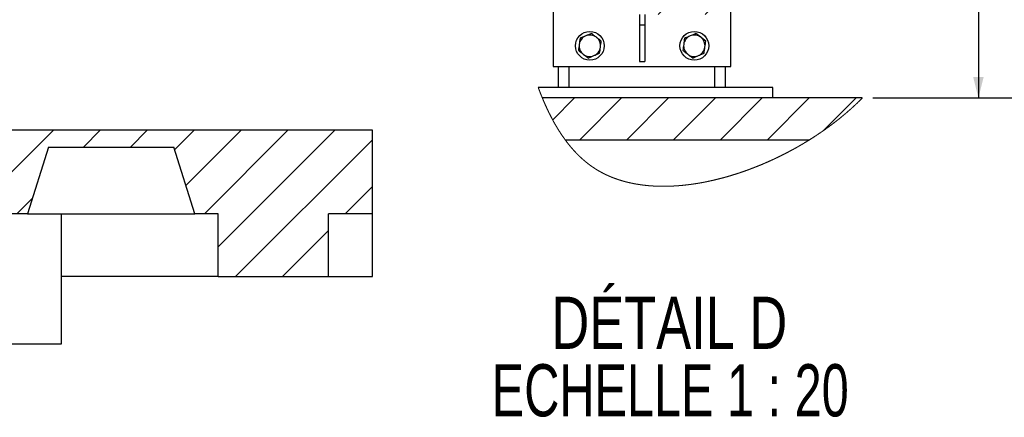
# Model space of a CAD drawing. Header units: millimetres. Extents: x 0 to 841, y 0 to 594.
# Tile 50 of 111: x 465 to 560, y 491 to 529. Entities that reach past the tile are written whole.
import ezdxf

# ---------------------------------------------------------------- set-up
doc = ezdxf.new("R2010")
doc.units = ezdxf.units.MM
for name, color, linetype in [('COTES', 1, 'Continuous'), ('NOTES', 6, 'Continuous'), ('TRAIT-FINS', 9, 'Continuous')]:
    doc.layers.add(name, color=color, linetype=linetype)
doc.layers.add('TRAIT-FORT', color=4, linetype='Continuous', lineweight=25)
doc.styles.add('SLDTEXTSTYLE0', font='TXT', dxfattribs={"width": 0.75})
doc.styles.add('SLDTEXTSTYLE8', font='TXT', dxfattribs={"width": 0.696429})
doc.dimstyles.new('SLDDIMSTYLE7', dxfattribs={"dimtxt": 3, "dimasz": 2, "dimexe": 0, "dimexo": 0.0625, "dimgap": 0.75, "dimtad": 1, "dimdec": 0, "dimlfac": 20, "dimrnd": 1e-09, "dimzin": 12, "dimdsep": 46, "dimtxsty": 'SLDTEXTSTYLE0', "dimsah": 1, "dimcen": 0.09, "dimadec": 0, "dimazin": 3, "dimtfac": 1, "dimtdec": 0, "dimtofl": 0, "dimtmove": 0, "dimatfit": 3, "dimfxl": 1, "dimfrac": 2, "dimtolj": 1, "dimtzin": 12, "dimarcsym": 0})

# ---------------------------------------------------------------- blocks, each defined once
blk = doc.blocks.new('SW_HATCH_0')
at = {"layer": 'TRAIT-FINS', "color": 0}
for p, q in [((-4.49, 0), (-4.74, -0.25)), ((0, 0), (-2.5, -2.5)), ((-4.934, -0.444), (-5.065, -0.575)), ((4.131, -0.359), (2.843, -1.648)), ((-6.09, -1.6), (-6.221, -1.731)), ((2.843, -1.648), (1.99, -2.5)), ((-26.361, -8.4), (-26.861, -8.9)), ((-21.87, -8.4), (-22.37, -8.9)), ((-17.38, -8.4), (-17.88, -8.9)), ((-12.89, -8.4), (-13.39, -8.9)), ((-8.765, -8.765), (-8.9, -8.9)), ((-10.015, -10.015), (-10.165, -10.165)), ((-23.971, -10.5), (-24.078, -10.607)), ((-19.959, -10.979), (-20.066, -11.086)), ((-14.865, -10.375), (-15.015, -10.525)), ((-21.988, -13.008), (-22.095, -13.115)), ((-17.976, -13.486), (-18.083, -13.593)), ((-14.865, -14.865), (-15.015, -15.015)), ((-10.015, -14.505), (-10.165, -14.655)), ((-20.005, -15.515), (-20.112, -15.622)), ((-15.994, -15.994), (-16.101, -16.101)), ((-18.023, -18.023), (-18.13, -18.13)), ((-14.865, -19.355), (-15.015, -19.505)), ((-10.015, -18.995), (-10.165, -19.145)), ((-16.04, -20.53), (-16.147, -20.637)), ((-11.765, -20.745), (-13.265, -22.245)), ((-13.265, -22.245), (-13.843, -22.823)), ((-11.78, -25.25), (-12.53, -26)), ((-11.187, -24.658), (-11.78, -25.25)), ((-21.51, -26), (-25.889, -30.379)), ((-17.02, -26), (-18.045, -27.025)), ((-12.53, -26), (-13.567, -27.038)), ((-8.039, -26), (-9.064, -27.025)), ((-18.92, -27.9), (-20.623, -29.603)), ((-14.43, -27.9), (-15.832, -29.303)), ((-20.664, -29.644), (-21.258, -30.239)), ((-16.6, -30.07), (-20.625, -34.095)), ((-15.868, -29.339), (-16.564, -30.034)), ((-11.828, -29.788), (-12.403, -30.363)), ((-11.328, -29.288), (-11.828, -29.788)), ((-21.3, -30.28), (-25.337, -34.318)), ((-12.515, -30.476), (-15.838, -33.799)), ((-15.874, -33.835), (-16.568, -34.528)), ((-21.307, -34.778), (-24.53, -38)), ((-20.666, -34.136), (-21.266, -34.737)), ((-16.604, -34.564), (-20.039, -38)), ((-9.544, -40.975), (-10.569, -42)), ((-5.054, -40.975), (-6.079, -42)), ((-18.569, -50), (-20.67, -52.1)), ((-14.079, -50), (-18.079, -54)), ((-9.589, -50), (-13.589, -54)), ((-5.099, -50), (-9.099, -54)), ((-0.609, -50), (-4.609, -54)), ((3.882, -50), (-0.118, -54)), ((8.372, -50), (5.263, -53.108))]:
    blk.add_line(p, q, dxfattribs=at)
blk = doc.blocks.new('_D_41')
at = {"layer": 'COTES', "color": 1, "transparency": 16777216}
for p, q in [((540.979, 571.168), (565.868, 571.168)), ((564.868, 571.168), (564.868, 521.168)), ((547.101, 521.168), (565.868, 521.168))]:
    blk.add_line(p, q, dxfattribs=at)
for points in [[(564.868, 571.168), (564.368, 569.168), (565.368, 569.168)], [(564.868, 521.168), (565.368, 523.168), (564.368, 523.168)]]:
    blk.add_solid(points, dxfattribs=at)
at = {"layer": 'COTES', "color": 1, "transparency": 16777216, "insert": (561.001, 541.735), "char_height": 3, "attachment_point": 1, "rotation": 90, "style": 'SLDTEXTSTYLE0'}
blk.add_mtext('1000', dxfattribs=at)
blk = doc.blocks.new('_D_42')
at = {"layer": 'COTES', "color": 1, "transparency": 16777216}
for p, q in [((518.422, 545.168), (558.21, 545.168)), ((557.21, 545.168), (557.21, 521.168)), ((547.101, 521.168), (558.21, 521.168))]:
    blk.add_line(p, q, dxfattribs=at)
for points in [[(557.21, 545.168), (556.71, 543.168), (557.71, 543.168)], [(557.21, 521.168), (557.71, 523.168), (556.71, 523.168)]]:
    blk.add_solid(points, dxfattribs=at)
at = {"layer": 'COTES', "color": 1, "transparency": 16777216, "insert": (553.343, 529.843), "char_height": 3, "attachment_point": 1, "rotation": 90, "style": 'SLDTEXTSTYLE0'}
blk.add_mtext('480', dxfattribs=at)
blk = doc.blocks.new('SW_NOTE_3')
at = {"layer": 'NOTES', "color": 0, "char_height": 5, "attachment_point": 2}
for s, insert, style in [('DÉTAIL D', (13.359, 6.445), 'SLDTEXTSTYLE0'), ('ECHELLE 1 : 20', (13.448, -0.02), 'SLDTEXTSTYLE8')]:
    blk.add_mtext(s, dxfattribs=dict(at, insert=insert, style=style))

msp = doc.modelspace()

# ---------------------------------------------------------------- hatches: boundary and pattern name
at = {"layer": 'TRAIT-FINS'}
h = msp.add_hatch(dxfattribs=at)
h.set_pattern_fill('ANSI31', color=9, style=0)
h.paths.add_polyline_path([(429.704, 510.071), (431.204, 510.071), (433.204, 516.471), (445.204, 516.471), (447.204, 510.071), (448.704, 510.071), (450.704, 516.471), (462.704, 516.471), (464.704, 510.071), (466.204, 510.071), (468.204, 516.471), (480.204, 516.471), (482.204, 510.071), (484.454, 510.071), (484.454, 504.071), (494.994, 504.071), (494.994, 510.071), (499.207, 510.071), (499.207, 518.071), (362.875, 518.071), (362.875, 504.071), (376.454, 504.071), (376.454, 510.071), (378.704, 510.071), (380.704, 516.471), (392.704, 516.471), (394.704, 510.071), (396.204, 510.071), (398.204, 516.471), (410.204, 516.471), (412.204, 510.071), (413.704, 510.071), (415.704, 516.471), (427.704, 516.471)], flags=0)

# ---------------------------------------------------------------- linework, layer by layer
at = {"color": 7, "linetype": 'Continuous', "lineweight": 18, "flags": 128}
msp.add_lwpolyline([(515.087, 522.168), (515.094, 522.15), (515.101, 522.131), (515.108, 522.112), (515.115, 522.094), (515.122, 522.075), (515.129, 522.056), (515.137, 522.034), (515.145, 522.013), (515.153, 521.991), (515.162, 521.969), (515.169, 521.949), (515.176, 521.93), (515.184, 521.91), (515.191, 521.891), (515.199, 521.871), (515.206, 521.852), (515.213, 521.832), (515.221, 521.813), (515.228, 521.794), (515.236, 521.775), (515.243, 521.756), (515.25, 521.737), (515.258, 521.718), (515.265, 521.699), (515.272, 521.681), (515.279, 521.663), (515.286, 521.645), (515.293, 521.627), (515.3, 521.609), (515.307, 521.591), (515.314, 521.574), (515.321, 521.556), (515.328, 521.538), (515.335, 521.52), (515.342, 521.503), (515.349, 521.485), (515.356, 521.468), (515.363, 521.45), (515.37, 521.432), (515.377, 521.415), (515.384, 521.397), (515.392, 521.379), (515.399, 521.361), (515.406, 521.344), (515.413, 521.327), (515.42, 521.309), (515.427, 521.292), (515.434, 521.274), (515.441, 521.257), (515.449, 521.239), (515.456, 521.221), (515.463, 521.203), (515.47, 521.186), (515.478, 521.168), (515.486, 521.148), (515.494, 521.128), (515.503, 521.108), (515.511, 521.088), (515.519, 521.068), (515.528, 521.048), (515.536, 521.029), (515.544, 521.01), (515.551, 520.991), (515.559, 520.972), (515.567, 520.953), (515.575, 520.935), (515.583, 520.916), (515.591, 520.897), (515.599, 520.878), (515.607, 520.859), (515.615, 520.841), (515.623, 520.823), (515.631, 520.804), (515.639, 520.786), (515.647, 520.767), (515.655, 520.748), (515.663, 520.73), (515.671, 520.711), (515.68, 520.692), (515.688, 520.674), (515.696, 520.656), (515.704, 520.638), (515.712, 520.619), (515.72, 520.601), (515.728, 520.582), (515.736, 520.563), (515.745, 520.545), (515.753, 520.526), (515.761, 520.508), (515.769, 520.489), (515.778, 520.471), (515.786, 520.452), (515.794, 520.434), (515.803, 520.415), (515.811, 520.397), (515.819, 520.379), (515.827, 520.361), (515.836, 520.343), (515.844, 520.325), (515.852, 520.306), (515.861, 520.288), (515.869, 520.269), (515.878, 520.251), (515.886, 520.233), (515.895, 520.214), (515.903, 520.196), (515.912, 520.178), (515.92, 520.159), (515.929, 520.141), (515.937, 520.123), (515.946, 520.105), (515.954, 520.086), (515.963, 520.068), (515.971, 520.051), (515.979, 520.035), (515.987, 520.018), (515.994, 520.001), (516.002, 519.985), (516.01, 519.968), (516.019, 519.95), (516.028, 519.932), (516.036, 519.914), (516.045, 519.896), (516.054, 519.878), (516.062, 519.86), (516.071, 519.842), (516.079, 519.825), (516.088, 519.807), (516.096, 519.791), (516.103, 519.776), (516.111, 519.76), (516.119, 519.744), (516.127, 519.729), (516.134, 519.713), (516.142, 519.697), (516.15, 519.681), (516.158, 519.666), (516.165, 519.65), (516.173, 519.635), (516.181, 519.619), (516.189, 519.603), (516.197, 519.588), (516.204, 519.572), (516.212, 519.557), (516.221, 519.54), (516.229, 519.524), (516.237, 519.508), (516.245, 519.491), (516.254, 519.475), (516.262, 519.459), (516.27, 519.443), (516.278, 519.428), (516.286, 519.413), (516.294, 519.397), (516.302, 519.382), (516.31, 519.366), (516.318, 519.351), (516.326, 519.335), (516.334, 519.319), (516.342, 519.303), (516.351, 519.287), (516.359, 519.271), (516.368, 519.255), (516.376, 519.239), (516.385, 519.223), (516.393, 519.207), (516.401, 519.191), (516.41, 519.175), (516.418, 519.159), (516.427, 519.143), (516.435, 519.128), (516.443, 519.113), (516.451, 519.098), (516.459, 519.083), (516.467, 519.068), (516.476, 519.052), (516.484, 519.036), (516.493, 519.02), (516.502, 519.004), (516.51, 518.988), (516.519, 518.973), (516.528, 518.957), (516.536, 518.942), (516.544, 518.928), (516.552, 518.913), (516.559, 518.899), (516.567, 518.884), (516.575, 518.87), (516.583, 518.856), (516.592, 518.841), (516.6, 518.827), (516.608, 518.812), (516.616, 518.798), (516.624, 518.784), (516.631, 518.77), (516.639, 518.757), (516.647, 518.743), (516.654, 518.73), (516.662, 518.716), (516.67, 518.702), (516.678, 518.688), (516.686, 518.673), (516.694, 518.659), (516.702, 518.645), (516.711, 518.631), (516.718, 518.617), (516.726, 518.604), (516.734, 518.59), (516.742, 518.577), (516.749, 518.564), (516.757, 518.55), (516.765, 518.537), (516.773, 518.524), (516.78, 518.51), (516.788, 518.497), (516.796, 518.484), (516.803, 518.471), (516.811, 518.458), (516.819, 518.445), (516.827, 518.431), (516.835, 518.417), (516.844, 518.403), (516.852, 518.389), (516.861, 518.375), (516.869, 518.361), (516.877, 518.348), (516.885, 518.335), (516.893, 518.321), (516.901, 518.308), (516.908, 518.295), (516.916, 518.282), (516.924, 518.269), (516.932, 518.256), (516.94, 518.243), (516.948, 518.23), (516.956, 518.217), (516.964, 518.204), (516.972, 518.191), (516.98, 518.179), (516.988, 518.166), (516.996, 518.153), (517.004, 518.14), (517.012, 518.127), (517.02, 518.114), (517.028, 518.101), (517.036, 518.088), (517.044, 518.075), (517.052, 518.063), (517.06, 518.05), (517.068, 518.037), (517.076, 518.024), (517.084, 518.011), (517.092, 517.998), (517.101, 517.985), (517.109, 517.972), (517.117, 517.959), (517.126, 517.945), (517.135, 517.932), (517.144, 517.918), (517.152, 517.905), (517.161, 517.891), (517.169, 517.878), (517.177, 517.866), (517.186, 517.853), (517.194, 517.84), (517.202, 517.827), (517.211, 517.815), (517.219, 517.802), (517.227, 517.789), (517.235, 517.777), (517.244, 517.764), (517.252, 517.752), (517.26, 517.739), (517.268, 517.727), (517.277, 517.715), (517.285, 517.702), (517.293, 517.69), (517.302, 517.677), (517.31, 517.664), (517.319, 517.652), (517.327, 517.64), (517.335, 517.627), (517.343, 517.615), (517.352, 517.603), (517.36, 517.59), (517.369, 517.578), (517.377, 517.565), (517.386, 517.553), (517.394, 517.54), (517.403, 517.528), (517.411, 517.516), (517.42, 517.503), (517.428, 517.491), (517.437, 517.479), (517.445, 517.466), (517.454, 517.454), (517.462, 517.442), (517.471, 517.43), (517.479, 517.418), (517.488, 517.406), (517.496, 517.393), (517.505, 517.381), (517.514, 517.369), (517.522, 517.356), (517.531, 517.344), (517.54, 517.332), (517.548, 517.32), (517.557, 517.308), (517.566, 517.295), (517.574, 517.283), (517.583, 517.271), (517.592, 517.259), (517.601, 517.247), (517.609, 517.235), (517.618, 517.224), (517.626, 517.212), (517.634, 517.201), (517.642, 517.19), (517.65, 517.179), (517.658, 517.168), (517.667, 517.156), (517.676, 517.143), (517.686, 517.13), (517.695, 517.118), (517.704, 517.105), (517.713, 517.093), (517.723, 517.081), (517.732, 517.068), (517.741, 517.056), (517.75, 517.043), (517.76, 517.031), (517.769, 517.018), (517.778, 517.006), (517.788, 516.994), (517.797, 516.981), (517.807, 516.969), (517.816, 516.956), (517.826, 516.944), (517.835, 516.931), (517.845, 516.919), (517.854, 516.907), (517.864, 516.894), (517.873, 516.882), (517.882, 516.871), (517.891, 516.859), (517.899, 516.848), (517.908, 516.837), (517.917, 516.826), (517.926, 516.815), (517.935, 516.802), (517.945, 516.79), (517.955, 516.778), (517.964, 516.766), (517.974, 516.754), (517.984, 516.741), (517.993, 516.729), (518.002, 516.718), (518.011, 516.707), (518.02, 516.696), (518.029, 516.685), (518.038, 516.674), (518.047, 516.663), (518.056, 516.652), (518.065, 516.641), (518.073, 516.63), (518.082, 516.619), (518.091, 516.608), (518.1, 516.597), (518.109, 516.586), (518.117, 516.576), (518.126, 516.566), (518.134, 516.555), (518.143, 516.545), (518.153, 516.533), (518.163, 516.521), (518.172, 516.51), (518.182, 516.498), (518.192, 516.486), (518.202, 516.474), (518.212, 516.462), (518.221, 516.452), (518.23, 516.441), (518.239, 516.43), (518.249, 516.419), (518.258, 516.408), (518.267, 516.398), (518.276, 516.387), (518.285, 516.376), (518.294, 516.366), (518.304, 516.355), (518.313, 516.344), (518.322, 516.334), (518.331, 516.324), (518.339, 516.314), (518.348, 516.304), (518.357, 516.294), (518.366, 516.284), (518.375, 516.273), (518.384, 516.263), (518.394, 516.252), (518.403, 516.241), (518.412, 516.231), (518.421, 516.22), (518.43, 516.211), (518.439, 516.201), (518.448, 516.191), (518.457, 516.181), (518.466, 516.171), (518.474, 516.161), (518.483, 516.151), (518.492, 516.142), (518.501, 516.132), (518.51, 516.122), (518.519, 516.113), (518.527, 516.103), (518.536, 516.093), (518.545, 516.084), (518.554, 516.074), (518.563, 516.064), (518.572, 516.054), (518.581, 516.045), (518.59, 516.035), (518.599, 516.025), (518.608, 516.015), (518.617, 516.005), (518.627, 515.995), (518.637, 515.985), (518.646, 515.975), (518.656, 515.965), (518.665, 515.955), (518.675, 515.944), (518.684, 515.934), (518.694, 515.924), (518.704, 515.914), (518.713, 515.904), (518.723, 515.894), (518.733, 515.884), (518.742, 515.875), (518.751, 515.865), (518.76, 515.856), (518.769, 515.846), (518.778, 515.837), (518.788, 515.827), (518.798, 515.817), (518.807, 515.807), (518.817, 515.797), (518.827, 515.787), (518.837, 515.777), (518.846, 515.768), (518.855, 515.759), (518.864, 515.749), (518.874, 515.74), (518.883, 515.731), (518.892, 515.722), (518.901, 515.712), (518.911, 515.703), (518.92, 515.694), (518.929, 515.685), (518.938, 515.676), (518.948, 515.667), (518.957, 515.658), (518.966, 515.649), (518.976, 515.639), (518.986, 515.629), (518.996, 515.62), (519.006, 515.61), (519.016, 515.6), (519.026, 515.591), (519.035, 515.582), (519.044, 515.573), (519.054, 515.564), (519.063, 515.555), (519.073, 515.546), (519.082, 515.537), (519.092, 515.528), (519.101, 515.519), (519.111, 515.51), (519.12, 515.501), (519.129, 515.492), (519.139, 515.483), (519.148, 515.475), (519.157, 515.466), (519.167, 515.457), (519.177, 515.448), (519.186, 515.439), (519.196, 515.43), (519.205, 515.422), (519.215, 515.413), (519.224, 515.404), (519.234, 515.396), (519.243, 515.387), (519.253, 515.378), (519.262, 515.37), (519.272, 515.361), (519.282, 515.352), (519.291, 515.343), (519.301, 515.335), (519.311, 515.326), (519.321, 515.317), (519.331, 515.307), (519.342, 515.298), (519.352, 515.289), (519.363, 515.28), (519.373, 515.271), (519.383, 515.262), (519.394, 515.253), (519.404, 515.244), (519.414, 515.234), (519.425, 515.225), (519.435, 515.216), (519.446, 515.207), (519.457, 515.198), (519.467, 515.189), (519.478, 515.18), (519.488, 515.171), (519.499, 515.162), (519.51, 515.153), (519.52, 515.144), (519.531, 515.135), (519.542, 515.126), (519.552, 515.117), (519.562, 515.108), (519.572, 515.1), (519.582, 515.092), (519.591, 515.084), (519.601, 515.076), (519.611, 515.068), (519.622, 515.059), (519.633, 515.05), (519.643, 515.041), (519.654, 515.032), (519.665, 515.024), (519.676, 515.015), (519.686, 515.006), (519.696, 514.998), (519.706, 514.99), (519.716, 514.982), (519.726, 514.974), (519.736, 514.966), (519.746, 514.958), (519.756, 514.95), (519.766, 514.942), (519.776, 514.934), (519.786, 514.926), (519.796, 514.919), (519.806, 514.911), (519.815, 514.903), (519.825, 514.896), (519.834, 514.888), (519.844, 514.881), (519.853, 514.874), (519.863, 514.866), (519.873, 514.859), (519.882, 514.851), (519.892, 514.844), (519.902, 514.837), (519.911, 514.829), (519.921, 514.822), (519.931, 514.815), (519.941, 514.807), (519.951, 514.799), (519.961, 514.792), (519.971, 514.784), (519.981, 514.776), (519.992, 514.769), (520.002, 514.761), (520.012, 514.754), (520.022, 514.746), (520.032, 514.738), (520.043, 514.731), (520.053, 514.723), (520.063, 514.716), (520.072, 514.709), (520.082, 514.702), (520.092, 514.695), (520.101, 514.688), (520.112, 514.681), (520.122, 514.673), (520.132, 514.666), (520.143, 514.658), (520.153, 514.651), (520.163, 514.644), (520.173, 514.637), (520.183, 514.63), (520.193, 514.623), (520.203, 514.616), (520.212, 514.609), (520.222, 514.602), (520.232, 514.595), (520.242, 514.588), (520.252, 514.582), (520.262, 514.575), (520.271, 514.568), (520.281, 514.561), (520.291, 514.555), (520.3, 514.548), (520.31, 514.541), (520.32, 514.534), (520.33, 514.527), (520.34, 514.521), (520.35, 514.514), (520.361, 514.507), (520.371, 514.5), (520.381, 514.494), (520.391, 514.487), (520.402, 514.479), (520.412, 514.472), (520.423, 514.465), (520.434, 514.458), (520.444, 514.451), (520.455, 514.444), (520.466, 514.437), (520.476, 514.431), (520.487, 514.424), (520.498, 514.417), (520.508, 514.41), (520.518, 514.403), (520.528, 514.397), (520.538, 514.39), (520.549, 514.384), (520.559, 514.377), (520.569, 514.371), (520.58, 514.364), (520.591, 514.357), (520.602, 514.35), (520.612, 514.343), (520.623, 514.337), (520.633, 514.33), (520.644, 514.324), (520.654, 514.318), (520.664, 514.311), (520.674, 514.305), (520.684, 514.299), (520.695, 514.293), (520.705, 514.286), (520.715, 514.28), (520.725, 514.274), (520.735, 514.268), (520.746, 514.262), (520.756, 514.256), (520.766, 514.25), (520.777, 514.243), (520.788, 514.236), (520.799, 514.23), (520.81, 514.223), (520.821, 514.217), (520.832, 514.211), (520.842, 514.204), (520.852, 514.198), (520.863, 514.192), (520.873, 514.186), (520.883, 514.18), (520.894, 514.174), (520.904, 514.168), (520.915, 514.162), (520.925, 514.156), (520.935, 514.15), (520.946, 514.144), (520.956, 514.139), (520.966, 514.133), (520.977, 514.127), (520.987, 514.121), (520.998, 514.115), (521.008, 514.109), (521.019, 514.104), (521.029, 514.098), (521.039, 514.092), (521.05, 514.086), (521.06, 514.081), (521.07, 514.075), (521.081, 514.069), (521.092, 514.063), (521.102, 514.058), (521.113, 514.052), (521.123, 514.046), (521.134, 514.04), (521.145, 514.035), (521.155, 514.029), (521.166, 514.023), (521.177, 514.017), (521.188, 514.012), (521.198, 514.006), (521.209, 514), (521.22, 513.995), (521.231, 513.989), (521.242, 513.983), (521.254, 513.977), (521.265, 513.971), (521.276, 513.965), (521.288, 513.959), (521.299, 513.954), (521.31, 513.948), (521.322, 513.942), (521.333, 513.936), (521.345, 513.93), (521.356, 513.925), (521.367, 513.919), (521.378, 513.913), (521.389, 513.908), (521.4, 513.903), (521.411, 513.897), (521.421, 513.892), (521.433, 513.886), (521.444, 513.88), (521.456, 513.875), (521.467, 513.869), (521.479, 513.864), (521.491, 513.858), (521.501, 513.853), (521.512, 513.847), (521.523, 513.842), (521.534, 513.837), (521.545, 513.832), (521.556, 513.827), (521.567, 513.821), (521.578, 513.816), (521.589, 513.811), (521.6, 513.806), (521.611, 513.801), (521.621, 513.796), (521.632, 513.791), (521.643, 513.786), (521.655, 513.78), (521.666, 513.775), (521.678, 513.77), (521.69, 513.764), (521.701, 513.759), (521.713, 513.753), (521.724, 513.748), (521.735, 513.743), (521.746, 513.738), (521.757, 513.733), (521.768, 513.729), (521.779, 513.724), (521.79, 513.719), (521.802, 513.714), (521.813, 513.709), (521.824, 513.704), (521.835, 513.699), (521.846, 513.694), (521.857, 513.69), (521.868, 513.685), (521.879, 513.68), (521.89, 513.675), (521.901, 513.67), (521.912, 513.666), (521.923, 513.661), (521.934, 513.656), (521.945, 513.651), (521.956, 513.647), (521.967, 513.642), (521.979, 513.637), (521.99, 513.633), (522.001, 513.628), (522.013, 513.623), (522.024, 513.618), (522.035, 513.614), (522.046, 513.609), (522.058, 513.604), (522.07, 513.599), (522.082, 513.594), (522.094, 513.59), (522.106, 513.585), (522.118, 513.58), (522.13, 513.575), (522.141, 513.571), (522.152, 513.566), (522.164, 513.562), (522.175, 513.557), (522.186, 513.553), (522.198, 513.548), (522.209, 513.544), (522.221, 513.539), (522.232, 513.535), (522.243, 513.531), (522.254, 513.526), (522.266, 513.522), (522.277, 513.518), (522.288, 513.513), (522.3, 513.509), (522.311, 513.504), (522.323, 513.5), (522.334, 513.496), (522.345, 513.492), (522.357, 513.487), (522.368, 513.483), (522.379, 513.479), (522.393, 513.474), (522.406, 513.469), (522.42, 513.464), (522.433, 513.459), (522.447, 513.454), (522.46, 513.449), (522.472, 513.445), (522.483, 513.441), (522.495, 513.437), (522.506, 513.433), (522.518, 513.428), (522.529, 513.424), (522.541, 513.42), (522.552, 513.416), (522.563, 513.412), (522.577, 513.408), (522.591, 513.403), (522.604, 513.398), (522.618, 513.393), (522.631, 513.389), (522.645, 513.384), (522.659, 513.379), (522.672, 513.375), (522.686, 513.37), (522.7, 513.365), (522.713, 513.361), (522.727, 513.356), (522.74, 513.352), (522.753, 513.348), (522.766, 513.343), (522.779, 513.339), (522.792, 513.335), (522.805, 513.331), (522.819, 513.326), (522.833, 513.322), (522.846, 513.317), (522.86, 513.313), (522.874, 513.309), (522.887, 513.304), (522.9, 513.3), (522.912, 513.296), (522.925, 513.292), (522.938, 513.289), (522.95, 513.285), (522.963, 513.281), (522.975, 513.277), (522.988, 513.273), (523, 513.269), (523.013, 513.265), (523.026, 513.262), (523.038, 513.258), (523.05, 513.254), (523.062, 513.251), (523.074, 513.247), (523.086, 513.243), (523.098, 513.24), (523.111, 513.236), (523.123, 513.233), (523.136, 513.229), (523.149, 513.225), (523.161, 513.221), (523.174, 513.218), (523.186, 513.214), (523.198, 513.211), (523.21, 513.208), (523.222, 513.204), (523.234, 513.201), (523.247, 513.197), (523.261, 513.193), (523.274, 513.189), (523.288, 513.186), (523.301, 513.182), (523.315, 513.178), (523.328, 513.175), (523.342, 513.171), (523.354, 513.168), (523.367, 513.164), (523.38, 513.161), (523.393, 513.157), (523.406, 513.154), (523.419, 513.15), (523.431, 513.147), (523.443, 513.144), (523.455, 513.141), (523.467, 513.138), (523.479, 513.135), (523.493, 513.131), (523.506, 513.128), (523.52, 513.124), (523.534, 513.121), (523.547, 513.117), (523.561, 513.114), (523.574, 513.11), (523.588, 513.107), (523.602, 513.104), (523.615, 513.1), (523.629, 513.097), (523.643, 513.094), (523.656, 513.09), (523.67, 513.087), (523.684, 513.084), (523.697, 513.08), (523.712, 513.077), (523.726, 513.074), (523.74, 513.07), (523.755, 513.067), (523.769, 513.064), (523.783, 513.06), (523.797, 513.057), (523.81, 513.054), (523.823, 513.051), (523.836, 513.048), (523.849, 513.045), (523.862, 513.042), (523.874, 513.04), (523.887, 513.037), (523.899, 513.034), (523.911, 513.031), (523.924, 513.029), (523.938, 513.026), (523.951, 513.023), (523.965, 513.02), (523.979, 513.017), (523.993, 513.014), (524.007, 513.011), (524.021, 513.008), (524.035, 513.005), (524.049, 513.002), (524.062, 512.999), (524.076, 512.996), (524.09, 512.994), (524.104, 512.991), (524.118, 512.988), (524.132, 512.985), (524.146, 512.982), (524.161, 512.979), (524.175, 512.976), (524.19, 512.974), (524.204, 512.971), (524.219, 512.968), (524.234, 512.965), (524.248, 512.962), (524.262, 512.96), (524.276, 512.957), (524.29, 512.954), (524.304, 512.952), (524.318, 512.949), (524.332, 512.947), (524.346, 512.944), (524.361, 512.941), (524.375, 512.939), (524.39, 512.936), (524.405, 512.933), (524.42, 512.931), (524.434, 512.928), (524.449, 512.925), (524.464, 512.923), (524.479, 512.92), (524.494, 512.918), (524.508, 512.915), (524.523, 512.913), (524.537, 512.91), (524.551, 512.908), (524.565, 512.906), (524.579, 512.903), (524.593, 512.901), (524.607, 512.899), (524.62, 512.897), (524.634, 512.894), (524.647, 512.892), (524.661, 512.89), (524.674, 512.888), (524.687, 512.886), (524.7, 512.884), (524.712, 512.882), (524.725, 512.88), (524.738, 512.878), (524.752, 512.876), (524.766, 512.874), (524.781, 512.872), (524.795, 512.87), (524.809, 512.867), (524.824, 512.865), (524.838, 512.863), (524.852, 512.861), (524.867, 512.859), (524.881, 512.857), (524.895, 512.855), (524.91, 512.853), (524.924, 512.851), (524.938, 512.849), (524.953, 512.847), (524.967, 512.845), (524.982, 512.843), (524.997, 512.841), (525.012, 512.839), (525.027, 512.837), (525.042, 512.835), (525.057, 512.833), (525.072, 512.831), (525.086, 512.829), (525.101, 512.828), (525.115, 512.826), (525.129, 512.824), (525.144, 512.822), (525.158, 512.821), (525.173, 512.819), (525.188, 512.817), (525.203, 512.815), (525.218, 512.813), (525.233, 512.812), (525.249, 512.81), (525.264, 512.808), (525.279, 512.806), (525.294, 512.805), (525.309, 512.803), (525.325, 512.801), (525.34, 512.8), (525.355, 512.798), (525.37, 512.796), (525.384, 512.795), (525.398, 512.793), (525.413, 512.792), (525.427, 512.79), (525.442, 512.789), (525.456, 512.787), (525.471, 512.786), (525.485, 512.784), (525.5, 512.783), (525.515, 512.782), (525.529, 512.78), (525.544, 512.779), (525.559, 512.777), (525.575, 512.776), (525.59, 512.775), (525.605, 512.773), (525.621, 512.772), (525.636, 512.77), (525.651, 512.769), (525.667, 512.768), (525.682, 512.766), (525.697, 512.765), (525.713, 512.764), (525.728, 512.763), (525.743, 512.761), (525.757, 512.76), (525.772, 512.759), (525.786, 512.758), (525.801, 512.757), (525.816, 512.756), (525.832, 512.754), (525.847, 512.753), (525.863, 512.752), (525.878, 512.751), (525.894, 512.75), (525.908, 512.749), (525.923, 512.748), (525.938, 512.747), (525.952, 512.746), (525.967, 512.745), (525.981, 512.744), (525.996, 512.743), (526.011, 512.742), (526.025, 512.741), (526.04, 512.74), (526.054, 512.739), (526.069, 512.738), (526.083, 512.737), (526.098, 512.737), (526.113, 512.736), (526.128, 512.735), (526.144, 512.734), (526.159, 512.733), (526.174, 512.732), (526.189, 512.732), (526.204, 512.731), (526.219, 512.73), (526.235, 512.729), (526.25, 512.728), (526.265, 512.728), (526.281, 512.727), (526.296, 512.726), (526.312, 512.726), (526.327, 512.725), (526.342, 512.724), (526.358, 512.724), (526.373, 512.723), (526.389, 512.722), (526.404, 512.722), (526.42, 512.721), (526.435, 512.721), (526.451, 512.72), (526.468, 512.719), (526.485, 512.719), (526.502, 512.718), (526.519, 512.718), (526.536, 512.717), (526.551, 512.717), (526.567, 512.716), (526.582, 512.716), (526.598, 512.715), (526.613, 512.715), (526.629, 512.714), (526.645, 512.714), (526.662, 512.714), (526.679, 512.713), (526.696, 512.713), (526.713, 512.713), (526.73, 512.712), (526.747, 512.712), (526.764, 512.712), (526.782, 512.711), (526.799, 512.711), (526.816, 512.711), (526.833, 512.711), (526.85, 512.71), (526.867, 512.71), (526.883, 512.71), (526.899, 512.71), (526.915, 512.71), (526.93, 512.71), (526.946, 512.709), (526.962, 512.709), (526.977, 512.709), (526.993, 512.709), (527.01, 512.709), (527.028, 512.709), (527.045, 512.709), (527.062, 512.709), (527.079, 512.709), (527.097, 512.709), (527.114, 512.709), (527.131, 512.709), (527.149, 512.709), (527.166, 512.709), (527.183, 512.709), (527.2, 512.71), (527.217, 512.71), (527.234, 512.71), (527.251, 512.71), (527.269, 512.71), (527.286, 512.71), (527.303, 512.711), (527.321, 512.711), (527.338, 512.711), (527.355, 512.711), (527.372, 512.712), (527.389, 512.712), (527.406, 512.712), (527.424, 512.713), (527.441, 512.713), (527.459, 512.714), (527.476, 512.714), (527.494, 512.714), (527.511, 512.715), (527.527, 512.715), (527.543, 512.716), (527.559, 512.716), (527.574, 512.716), (527.59, 512.717), (527.606, 512.717), (527.622, 512.718), (527.64, 512.718), (527.657, 512.719), (527.675, 512.72), (527.692, 512.72), (527.71, 512.721), (527.727, 512.722), (527.745, 512.722), (527.762, 512.723), (527.78, 512.724), (527.797, 512.724), (527.814, 512.725), (527.832, 512.726), (527.849, 512.726), (527.866, 512.727), (527.884, 512.728), (527.901, 512.729), (527.919, 512.73), (527.936, 512.73), (527.954, 512.731), (527.971, 512.732), (527.988, 512.733), (528.006, 512.734), (528.023, 512.735), (528.041, 512.736), (528.058, 512.737), (528.076, 512.738), (528.094, 512.739), (528.111, 512.74), (528.129, 512.741), (528.147, 512.742), (528.164, 512.743), (528.182, 512.744), (528.199, 512.745), (528.217, 512.746), (528.235, 512.747), (528.252, 512.748), (528.27, 512.75), (528.287, 512.751), (528.304, 512.752), (528.322, 512.753), (528.34, 512.754), (528.357, 512.756), (528.375, 512.757), (528.393, 512.758), (528.411, 512.759), (528.428, 512.761), (528.446, 512.762), (528.464, 512.763), (528.482, 512.765), (528.5, 512.766), (528.517, 512.767), (528.535, 512.769), (528.553, 512.77), (528.569, 512.772), (528.586, 512.773), (528.602, 512.774), (528.618, 512.776), (528.635, 512.777), (528.651, 512.778), (528.67, 512.78), (528.689, 512.782), (528.707, 512.783), (528.726, 512.785), (528.745, 512.787), (528.764, 512.788), (528.782, 512.79), (528.8, 512.792), (528.818, 512.793), (528.835, 512.795), (528.853, 512.797), (528.871, 512.798), (528.889, 512.8), (528.907, 512.802), (528.925, 512.804), (528.942, 512.805), (528.96, 512.807), (528.978, 512.809), (528.995, 512.811), (529.013, 512.812), (529.031, 512.814), (529.048, 512.816), (529.066, 512.818), (529.084, 512.82), (529.102, 512.822), (529.12, 512.824), (529.137, 512.826), (529.155, 512.828), (529.172, 512.83), (529.19, 512.832), (529.208, 512.834), (529.226, 512.836), (529.244, 512.838), (529.262, 512.84), (529.28, 512.842), (529.298, 512.844), (529.316, 512.846), (529.334, 512.848), (529.352, 512.85), (529.37, 512.852), (529.388, 512.855), (529.406, 512.857), (529.423, 512.859), (529.441, 512.861), (529.459, 512.863), (529.477, 512.866), (529.495, 512.868), (529.513, 512.87), (529.531, 512.872), (529.549, 512.875), (529.567, 512.877), (529.585, 512.879), (529.603, 512.882), (529.621, 512.884), (529.639, 512.887), (529.657, 512.889), (529.675, 512.891), (529.693, 512.894), (529.711, 512.896), (529.731, 512.899), (529.751, 512.902), (529.771, 512.905), (529.791, 512.907), (529.811, 512.91), (529.829, 512.913), (529.847, 512.915), (529.865, 512.918), (529.883, 512.92), (529.901, 512.923), (529.919, 512.926), (529.937, 512.928), (529.954, 512.931), (529.972, 512.933), (529.99, 512.936), (530.009, 512.939), (530.027, 512.942), (530.045, 512.944), (530.063, 512.947), (530.081, 512.95), (530.099, 512.953), (530.117, 512.956), (530.136, 512.958), (530.154, 512.961), (530.172, 512.964), (530.19, 512.967), (530.208, 512.97), (530.226, 512.973), (530.246, 512.976), (530.266, 512.979), (530.286, 512.982), (530.306, 512.986), (530.326, 512.989), (530.345, 512.992), (530.363, 512.995), (530.381, 512.998), (530.399, 513.001), (530.417, 513.004), (530.436, 513.007), (530.454, 513.01), (530.474, 513.014), (530.494, 513.017), (530.514, 513.021), (530.534, 513.024), (530.554, 513.028), (530.574, 513.031), (530.594, 513.035), (530.614, 513.038), (530.634, 513.042), (530.654, 513.045), (530.674, 513.049), (530.694, 513.052), (530.713, 513.056), (530.733, 513.06), (530.753, 513.063), (530.772, 513.067), (530.791, 513.07), (530.811, 513.074), (530.83, 513.078), (530.849, 513.081), (530.867, 513.085), (530.886, 513.088), (530.904, 513.092), (530.922, 513.095), (530.94, 513.099), (530.959, 513.102), (530.977, 513.106), (530.995, 513.109), (531.013, 513.113), (531.032, 513.116), (531.05, 513.12), (531.068, 513.123), (531.085, 513.127), (531.103, 513.13), (531.122, 513.134), (531.14, 513.138), (531.158, 513.141), (531.176, 513.145), (531.195, 513.149), (531.213, 513.152), (531.231, 513.156), (531.249, 513.16), (531.267, 513.163), (531.285, 513.167), (531.303, 513.171), (531.322, 513.175), (531.34, 513.179), (531.358, 513.183), (531.377, 513.186), (531.395, 513.19), (531.413, 513.194), (531.432, 513.198), (531.45, 513.202), (531.468, 513.206), (531.486, 513.21), (531.504, 513.214), (531.522, 513.218), (531.54, 513.222), (531.558, 513.225), (531.577, 513.229), (531.595, 513.233), (531.613, 513.238), (531.632, 513.242), (531.65, 513.246), (531.669, 513.25), (531.687, 513.254), (531.705, 513.258), (531.724, 513.262), (531.742, 513.266), (531.76, 513.27), (531.779, 513.275), (531.797, 513.279), (531.816, 513.283), (531.836, 513.288), (531.856, 513.292), (531.876, 513.297), (531.897, 513.302), (531.917, 513.307), (531.935, 513.311), (531.953, 513.315), (531.972, 513.319), (531.99, 513.324), (532.009, 513.328), (532.027, 513.332), (532.045, 513.337), (532.063, 513.341), (532.081, 513.345), (532.102, 513.351), (532.124, 513.356), (532.145, 513.361), (532.167, 513.366), (532.188, 513.371), (532.209, 513.377), (532.231, 513.382), (532.252, 513.387), (532.274, 513.393), (532.295, 513.398), (532.317, 513.403), (532.338, 513.409), (532.359, 513.414), (532.379, 513.419), (532.399, 513.424), (532.419, 513.429), (532.44, 513.435), (532.461, 513.44), (532.483, 513.446), (532.504, 513.451), (532.526, 513.457), (532.547, 513.462), (532.569, 513.468), (532.589, 513.473), (532.609, 513.478), (532.63, 513.484), (532.65, 513.489), (532.67, 513.495), (532.69, 513.5), (532.711, 513.505), (532.731, 513.511), (532.751, 513.516), (532.772, 513.522), (532.791, 513.527), (532.811, 513.532), (532.831, 513.538), (532.851, 513.543), (532.872, 513.549), (532.892, 513.554), (532.913, 513.56), (532.933, 513.566), (532.954, 513.571), (532.974, 513.577), (532.995, 513.583), (533.016, 513.589), (533.037, 513.595), (533.059, 513.601), (533.08, 513.607), (533.102, 513.613), (533.123, 513.619), (533.145, 513.625), (533.166, 513.631), (533.188, 513.637), (533.209, 513.643), (533.231, 513.65), (533.252, 513.656), (533.274, 513.662), (533.294, 513.668), (533.314, 513.674), (533.335, 513.68), (533.355, 513.686), (533.375, 513.692), (533.397, 513.698), (533.418, 513.704), (533.44, 513.711), (533.461, 513.717), (533.483, 513.724), (533.504, 513.73), (533.525, 513.736), (533.545, 513.742), (533.565, 513.748), (533.586, 513.754), (533.606, 513.761), (533.626, 513.767), (533.646, 513.773), (533.667, 513.779), (533.687, 513.785), (533.707, 513.792), (533.727, 513.798), (533.747, 513.804), (533.767, 513.81), (533.787, 513.816), (533.809, 513.823), (533.83, 513.83), (533.852, 513.836), (533.873, 513.843), (533.895, 513.85), (533.916, 513.857), (533.936, 513.863), (533.957, 513.869), (533.977, 513.876), (533.997, 513.882), (534.018, 513.889), (534.038, 513.895), (534.058, 513.902), (534.078, 513.908), (534.099, 513.915), (534.119, 513.922), (534.139, 513.928), (534.159, 513.934), (534.179, 513.941), (534.199, 513.947), (534.219, 513.954), (534.239, 513.961), (534.259, 513.967), (534.28, 513.974), (534.3, 513.981), (534.32, 513.987), (534.34, 513.994), (534.36, 514.001), (534.379, 514.007), (534.4, 514.014), (534.42, 514.021), (534.44, 514.028), (534.461, 514.035), (534.481, 514.041), (534.501, 514.048), (534.522, 514.055), (534.541, 514.062), (534.561, 514.069), (534.58, 514.075), (534.6, 514.082), (534.619, 514.089), (534.638, 514.095), (534.657, 514.102), (534.675, 514.108), (534.694, 514.114), (534.712, 514.121), (534.73, 514.127), (534.751, 514.134), (534.771, 514.141), (534.792, 514.149), (534.812, 514.156), (534.833, 514.163), (534.853, 514.17), (534.874, 514.178), (534.894, 514.185), (534.915, 514.192), (534.935, 514.199), (534.956, 514.207), (534.976, 514.214), (534.996, 514.221), (535.017, 514.229), (535.037, 514.236), (535.058, 514.243), (535.079, 514.251), (535.101, 514.259), (535.122, 514.267), (535.144, 514.275), (535.165, 514.282), (535.186, 514.29), (535.207, 514.298), (535.227, 514.305), (535.248, 514.313), (535.268, 514.32), (535.289, 514.328), (535.309, 514.336), (535.329, 514.343), (535.35, 514.351), (535.371, 514.359), (535.393, 514.367), (535.414, 514.375), (535.435, 514.383), (535.457, 514.391), (535.478, 514.399), (535.5, 514.407), (535.521, 514.415), (535.542, 514.423), (535.564, 514.432), (535.585, 514.44), (535.606, 514.448), (535.626, 514.456), (535.647, 514.463), (535.667, 514.471), (535.687, 514.479), (535.707, 514.487), (535.727, 514.495), (535.748, 514.503), (535.768, 514.51), (535.788, 514.518), (535.809, 514.526), (535.829, 514.534), (535.85, 514.542), (535.87, 514.55), (535.891, 514.559), (535.913, 514.567), (535.934, 514.576), (535.955, 514.584), (535.976, 514.593), (535.998, 514.601), (536.019, 514.61), (536.04, 514.618), (536.062, 514.627), (536.083, 514.635), (536.104, 514.644), (536.125, 514.653), (536.146, 514.661), (536.166, 514.669), (536.186, 514.677), (536.206, 514.685), (536.226, 514.693), (536.247, 514.702), (536.268, 514.711), (536.289, 514.719), (536.311, 514.728), (536.332, 514.737), (536.353, 514.746), (536.373, 514.754), (536.393, 514.762), (536.413, 514.771), (536.433, 514.779), (536.453, 514.787), (536.473, 514.796), (536.493, 514.804), (536.513, 514.812), (536.533, 514.821), (536.553, 514.829), (536.573, 514.838), (536.592, 514.846), (536.612, 514.854), (536.632, 514.863), (536.652, 514.871), (536.672, 514.88), (536.692, 514.888), (536.712, 514.897), (536.733, 514.906), (536.753, 514.914), (536.773, 514.923), (536.793, 514.932), (536.814, 514.941), (536.835, 514.95), (536.857, 514.959), (536.878, 514.968), (536.899, 514.978), (536.92, 514.987), (536.941, 514.996), (536.962, 515.005), (536.983, 515.015), (537.004, 515.024), (537.025, 515.033), (537.046, 515.043), (537.066, 515.051), (537.086, 515.06), (537.106, 515.069), (537.126, 515.078), (537.146, 515.087), (537.167, 515.096), (537.188, 515.105), (537.209, 515.115), (537.23, 515.124), (537.251, 515.134), (537.272, 515.143), (537.292, 515.152), (537.312, 515.161), (537.331, 515.17), (537.351, 515.179), (537.371, 515.188), (537.391, 515.197), (537.411, 515.206), (537.43, 515.215), (537.45, 515.225), (537.47, 515.234), (537.489, 515.243), (537.509, 515.251), (537.528, 515.26), (537.548, 515.269), (537.569, 515.279), (537.589, 515.289), (537.61, 515.299), (537.631, 515.308), (537.652, 515.318), (537.673, 515.328), (537.693, 515.337), (537.713, 515.346), (537.732, 515.356), (537.752, 515.365), (537.772, 515.374), (537.791, 515.384), (537.811, 515.393), (537.831, 515.402), (537.85, 515.412), (537.87, 515.421), (537.889, 515.43), (537.909, 515.439), (537.928, 515.449), (537.947, 515.458), (537.967, 515.467), (537.987, 515.477), (538.006, 515.486), (538.026, 515.496), (538.045, 515.505), (538.065, 515.515), (538.084, 515.524), (538.103, 515.533), (538.122, 515.543), (538.142, 515.552), (538.162, 515.562), (538.181, 515.572), (538.201, 515.581), (538.22, 515.591), (538.24, 515.6), (538.26, 515.61), (538.282, 515.621), (538.305, 515.632), (538.327, 515.644), (538.35, 515.655), (538.373, 515.666), (538.395, 515.677), (538.418, 515.689), (538.438, 515.699), (538.459, 515.709), (538.48, 515.72), (538.5, 515.73), (538.521, 515.741), (538.542, 515.751), (538.562, 515.761), (538.583, 515.772), (538.604, 515.782), (538.624, 515.793), (538.645, 515.803), (538.665, 515.814), (538.685, 515.824), (538.704, 515.834), (538.724, 515.844), (538.743, 515.854), (538.762, 515.864), (538.783, 515.874), (538.803, 515.885), (538.824, 515.896), (538.844, 515.906), (538.865, 515.917), (538.885, 515.928), (538.905, 515.938), (538.924, 515.948), (538.943, 515.958), (538.963, 515.968), (538.982, 515.978), (539.001, 515.988), (539.021, 515.998), (539.04, 516.009), (539.059, 516.019), (539.078, 516.029), (539.097, 516.039), (539.116, 516.049), (539.135, 516.059), (539.154, 516.069), (539.174, 516.08), (539.195, 516.091), (539.215, 516.102), (539.236, 516.113), (539.256, 516.124), (539.276, 516.135), (539.296, 516.145), (539.315, 516.155), (539.334, 516.166), (539.353, 516.176), (539.372, 516.187), (539.391, 516.197), (539.41, 516.207), (539.43, 516.218), (539.449, 516.228), (539.468, 516.239), (539.487, 516.249), (539.505, 516.259), (539.524, 516.27), (539.543, 516.28), (539.562, 516.291), (539.581, 516.301), (539.6, 516.312), (539.619, 516.322), (539.638, 516.333), (539.657, 516.343), (539.676, 516.354), (539.694, 516.364), (539.713, 516.374), (539.732, 516.385), (539.751, 516.396), (539.77, 516.406), (539.789, 516.417), (539.808, 516.428), (539.827, 516.439), (539.846, 516.449), (539.866, 516.461), (539.886, 516.472), (539.906, 516.483), (539.926, 516.495), (539.947, 516.506), (539.967, 516.518), (539.986, 516.529), (540.004, 516.539), (540.023, 516.55), (540.042, 516.561), (540.061, 516.572), (540.08, 516.583), (540.099, 516.594), (540.118, 516.604), (540.136, 516.615), (540.155, 516.626), (540.174, 516.637), (540.192, 516.648), (540.211, 516.659), (540.229, 516.669), (540.248, 516.68), (540.267, 516.691), (540.285, 516.702), (540.304, 516.713), (540.323, 516.724), (540.341, 516.735), (540.36, 516.746), (540.378, 516.757), (540.396, 516.768), (540.415, 516.779), (540.434, 516.79), (540.453, 516.801), (540.471, 516.812), (540.49, 516.823), (540.509, 516.834), (540.527, 516.846), (540.546, 516.857), (540.565, 516.868), (540.583, 516.879), (540.602, 516.89), (540.621, 516.902), (540.639, 516.913), (540.657, 516.924), (540.675, 516.935), (540.694, 516.946), (540.712, 516.957), (540.731, 516.968), (540.749, 516.98), (540.768, 516.991), (540.786, 517.002), (540.805, 517.014), (540.824, 517.025), (540.842, 517.036), (540.861, 517.048), (540.879, 517.059), (540.898, 517.071), (540.916, 517.082), (540.935, 517.094), (540.953, 517.105), (540.973, 517.118), (540.994, 517.13), (541.014, 517.143), (541.034, 517.156), (541.054, 517.168), (541.074, 517.18), (541.093, 517.192), (541.112, 517.204), (541.132, 517.217), (541.151, 517.229), (541.17, 517.241), (541.189, 517.253), (541.207, 517.264), (541.225, 517.275), (541.242, 517.287), (541.26, 517.298), (541.277, 517.309), (541.295, 517.32), (541.313, 517.331), (541.33, 517.343), (541.348, 517.354), (541.365, 517.365), (541.383, 517.376), (541.4, 517.388), (541.421, 517.401), (541.442, 517.414), (541.462, 517.428), (541.483, 517.441), (541.5, 517.452), (541.518, 517.464), (541.535, 517.475), (541.553, 517.487), (541.57, 517.498), (541.588, 517.509), (541.608, 517.523), (541.629, 517.536), (541.649, 517.55), (541.67, 517.563), (541.688, 517.575), (541.706, 517.587), (541.724, 517.599), (541.743, 517.611), (541.761, 517.624), (541.779, 517.636), (541.797, 517.648), (541.815, 517.66), (541.833, 517.671), (541.85, 517.683), (541.867, 517.695), (541.885, 517.706), (541.902, 517.718), (541.919, 517.729), (541.935, 517.74), (541.951, 517.751), (541.968, 517.762), (541.984, 517.773), (542, 517.784), (542.018, 517.796), (542.036, 517.809), (542.054, 517.821), (542.072, 517.833), (542.09, 517.845), (542.108, 517.858), (542.126, 517.87), (542.144, 517.882), (542.162, 517.895), (542.18, 517.907), (542.198, 517.919), (542.216, 517.932), (542.234, 517.944), (542.252, 517.957), (542.27, 517.969), (542.288, 517.981), (542.307, 517.995), (542.325, 518.008), (542.344, 518.021), (542.363, 518.034), (542.381, 518.047), (542.4, 518.06), (542.418, 518.072), (542.436, 518.085), (542.454, 518.098), (542.472, 518.11), (542.49, 518.123), (542.507, 518.135), (542.525, 518.148), (542.545, 518.162), (542.564, 518.176), (542.584, 518.19), (542.603, 518.204), (542.623, 518.218), (542.639, 518.229), (542.656, 518.241), (542.672, 518.253), (542.688, 518.264), (542.704, 518.276), (542.721, 518.288), (542.74, 518.302), (542.759, 518.315), (542.778, 518.329), (542.797, 518.343), (542.813, 518.355), (542.829, 518.366), (542.845, 518.378), (542.861, 518.39), (542.877, 518.402), (542.894, 518.414), (542.913, 518.427), (542.932, 518.441), (542.95, 518.455), (542.969, 518.469), (542.986, 518.482), (543.003, 518.494), (543.02, 518.507), (543.037, 518.519), (543.054, 518.532), (543.07, 518.544), (543.087, 518.557), (543.104, 518.569), (543.12, 518.581), (543.136, 518.593), (543.152, 518.605), (543.168, 518.617), (543.184, 518.629), (543.2, 518.641), (543.218, 518.655), (543.237, 518.669), (543.256, 518.683), (543.274, 518.697), (543.291, 518.71), (543.308, 518.723), (543.324, 518.735), (543.341, 518.748), (543.357, 518.761), (543.374, 518.773), (543.391, 518.786), (543.407, 518.799), (543.424, 518.811), (543.44, 518.824), (543.457, 518.837), (543.473, 518.85), (543.49, 518.862), (543.506, 518.875), (543.523, 518.888), (543.539, 518.901), (543.557, 518.914), (543.574, 518.927), (543.591, 518.941), (543.608, 518.954), (543.625, 518.968), (543.642, 518.981), (543.658, 518.993), (543.674, 519.006), (543.689, 519.018), (543.705, 519.03), (543.72, 519.042), (543.736, 519.054), (543.75, 519.066), (543.765, 519.078), (543.779, 519.089), (543.794, 519.101), (543.809, 519.112), (543.825, 519.125), (543.841, 519.138), (543.857, 519.151), (543.873, 519.164), (543.89, 519.177), (543.906, 519.19), (543.922, 519.203), (543.938, 519.216), (543.954, 519.229), (543.97, 519.242), (543.986, 519.255), (544.003, 519.268), (544.019, 519.281), (544.035, 519.294), (544.051, 519.307), (544.067, 519.32), (544.084, 519.334), (544.1, 519.348), (544.117, 519.362), (544.134, 519.375), (544.151, 519.389), (544.167, 519.403), (544.183, 519.416), (544.199, 519.429), (544.215, 519.442), (544.231, 519.455), (544.247, 519.469), (544.263, 519.482), (544.278, 519.495), (544.294, 519.508), (544.311, 519.522), (544.327, 519.536), (544.344, 519.55), (544.36, 519.564), (544.377, 519.578), (544.394, 519.591), (544.41, 519.605), (544.426, 519.619), (544.443, 519.633), (544.459, 519.647), (544.476, 519.661), (544.492, 519.675), (544.508, 519.688), (544.523, 519.701), (544.539, 519.715), (544.554, 519.728), (544.569, 519.741), (544.584, 519.754), (544.599, 519.766), (544.614, 519.779), (544.628, 519.792), (544.643, 519.804), (544.658, 519.817), (544.672, 519.829), (544.686, 519.841), (544.7, 519.853), (544.713, 519.865), (544.727, 519.877), (544.743, 519.891), (544.758, 519.904), (544.773, 519.918), (544.789, 519.931), (544.804, 519.945), (544.82, 519.958), (544.835, 519.972), (544.85, 519.985), (544.866, 519.999), (544.881, 520.012), (544.896, 520.026), (544.911, 520.039), (544.927, 520.053), (544.942, 520.066), (544.957, 520.08), (544.972, 520.094), (544.988, 520.108), (545.004, 520.122), (545.02, 520.136), (545.036, 520.151), (545.052, 520.165), (545.067, 520.179), (545.083, 520.193), (545.098, 520.206), (545.113, 520.22), (545.128, 520.234), (545.143, 520.247), (545.158, 520.261), (545.173, 520.275), (545.188, 520.289), (545.203, 520.303), (545.219, 520.317), (545.235, 520.332), (545.25, 520.346), (545.266, 520.36), (545.282, 520.375), (545.297, 520.389), (545.313, 520.404), (545.328, 520.418), (545.344, 520.433), (545.359, 520.447), (545.375, 520.461), (545.389, 520.475), (545.404, 520.489), (545.419, 520.502), (545.433, 520.516), (545.448, 520.53), (545.461, 520.542), (545.474, 520.554), (545.487, 520.567), (545.5, 520.579), (545.513, 520.592), (545.526, 520.604), (545.539, 520.616), (545.552, 520.628), (545.565, 520.641), (545.58, 520.655), (545.595, 520.67), (545.611, 520.684), (545.626, 520.699), (545.641, 520.714), (545.656, 520.728), (545.671, 520.743), (545.686, 520.757), (545.702, 520.772), (545.717, 520.787), (545.732, 520.801), (545.747, 520.816), (545.761, 520.83), (545.775, 520.844), (545.789, 520.858), (545.803, 520.871), (545.818, 520.885), (545.833, 520.9), (545.848, 520.915), (545.862, 520.929), (545.877, 520.944), (545.892, 520.959), (545.907, 520.974), (545.921, 520.988), (545.935, 521.002), (545.949, 521.015), (545.963, 521.029), (545.977, 521.043), (545.991, 521.057), (546.005, 521.071), (546.019, 521.085), (546.033, 521.099), (546.046, 521.113), (546.06, 521.127), (546.074, 521.141), (546.087, 521.154), (546.101, 521.168)], dxfattribs=at)
at = {"layer": 'TRAIT-FORT', "color": 4, "linetype": 'Continuous', "lineweight": 25}
for p, q in [((533.522, 524.168), (533.522, 554.168)), ((516.521, 533.168), (516.521, 524.168)), ((524.772, 529.168), (524.772, 528.168)), ((525.272, 529.168), (525.272, 528.168)), ((524.772, 528.168), (524.772, 524.668)), ((524.772, 528.168), (525.272, 528.168)), ((525.272, 528.168), (525.272, 524.668)), ((519.629, 527.115), (519.083, 526.888)), ((520.415, 525.221), (520.961, 525.448)), ((530.415, 525.221), (530.961, 525.448)), ((516.521, 524.168), (533.522, 524.168)), ((517.022, 522.168), (517.022, 524.168)), ((518.046, 522.168), (518.046, 524.168)), ((524.772, 524.668), (525.272, 524.668)), ((531.997, 522.168), (531.997, 524.168)), ((533.021, 522.168), (533.021, 524.168)), ((537.522, 522.168), (515.087, 522.168)), ((537.522, 521.168), (537.522, 522.168)), ((546.101, 521.168), (515.478, 521.168)), ((499.207, 518.071), (362.875, 518.071)), ((499.207, 510.071), (499.207, 518.071)), ((468.204, 516.471), (466.204, 510.071)), ((468.204, 516.471), (480.204, 516.471)), ((482.204, 510.071), (480.204, 516.471)), ((517.658, 517.168), (541.054, 517.168)), ((466.204, 510.071), (464.704, 510.071)), ((466.204, 510.071), (482.204, 510.071)), ((469.454, 497.625), (469.454, 510.071)), ((484.454, 510.071), (482.204, 510.071)), ((484.454, 504.071), (484.454, 510.071)), ((499.207, 510.071), (494.994, 510.071)), ((494.994, 504.071), (494.994, 510.071)), ((499.207, 504.071), (499.207, 510.071)), ((484.454, 504.071), (469.454, 504.071)), ((484.454, 504.071), (494.994, 504.071)), ((494.994, 504.071), (499.207, 504.071)), ((461.454, 497.625), (469.454, 497.625))]:
    msp.add_line(p, q, dxfattribs=at)
at = {"layer": 'TRAIT-FORT', "color": 4, "linetype": 'Continuous', "lineweight": 25, "flags": 128}
for points in [[(530.176, 527.342), (529.905, 527.229), (529.629, 527.115)], [(530.646, 526.982), (530.411, 527.162), (530.176, 527.342)], [(531.115, 526.622), (530.882, 526.8), (530.646, 526.982)]]:
    msp.add_lwpolyline(points, dxfattribs=at)
at = {"layer": 'TRAIT-FORT', "color": 4, "linetype": 'Continuous', "lineweight": 25}
for centre in [(520.022, 526.168), (530.021, 526.168)]:
    msp.add_circle(centre, 1.375, dxfattribs=at)
for centre, radius, start, end in [((520.023, 526.168), 1.026, 112.57528, 172.50015), ((520.021, 526.169), 1.025, 52.51006, 112.53369), ((520.023, 526.168), 1.024, 352.50615, 52.56906), ((530.021, 526.168), 1.025, 112.49125, 172.51649), ((530.022, 526.168), 1.025, 52.53079, 112.51297), ((530.021, 526.168), 1.026, 352.5321, 52.46431), ((520.021, 526.168), 1.024, 172.50615, 232.56906), ((520.021, 526.169), 1.026, 292.57528, 352.50015), ((530.021, 526.168), 1.024, 172.50615, 232.56906), ((530.021, 526.169), 1.026, 292.57528, 352.50015), ((520.022, 526.168), 1.025, 232.50764, 292.53612), ((530.022, 526.168), 1.025, 232.50764, 292.53612)]:
    msp.add_arc(centre, radius, start, end, dxfattribs=at)
for points, knots in [([(519.083, 526.888), (519.07, 526.791), (519.044, 526.596), (519.018, 526.4), (519.006, 526.302)], [0, 0, 0, 0, 0.495882, 1, 1, 1, 1]), ([(520.176, 527.342), (520.086, 527.304), (519.903, 527.228), (519.721, 527.153), (519.629, 527.115)], [0, 0, 0, 0, 0.495237, 1, 1, 1, 1]), ([(520.645, 526.982), (520.567, 527.042), (520.411, 527.162), (520.254, 527.282), (520.176, 527.342)], [0, 0, 0, 0, 0.499494, 1, 1, 1, 1]), ([(521.115, 526.622), (521.037, 526.681), (520.881, 526.801), (520.724, 526.921), (520.645, 526.982)], [0, 0, 0, 0, 0.495419, 1, 1, 1, 1]), ([(529.082, 526.888), (529.07, 526.791), (529.044, 526.596), (529.018, 526.4), (529.005, 526.302)], [0, 0, 0, 0, 0.495882, 1, 1, 1, 1]), ([(529.629, 527.115), (529.538, 527.077), (529.356, 527.002), (529.173, 526.926), (529.082, 526.888)], [0, 0, 0, 0, 0.500595, 1, 1, 1, 1]), ([(519.006, 526.302), (518.992, 526.204), (518.966, 526.008), (518.941, 525.813), (518.928, 525.715)], [0, 0, 0, 0, 0.500074, 1, 1, 1, 1]), ([(520.961, 525.448), (520.974, 525.545), (520.999, 525.741), (521.025, 525.936), (521.038, 526.035)], [0, 0, 0, 0, 0.495862, 1, 1, 1, 1]), ([(521.038, 526.035), (521.051, 526.133), (521.077, 526.328), (521.102, 526.524), (521.115, 526.622)], [0, 0, 0, 0, 0.500084, 1, 1, 1, 1]), ([(529.005, 526.302), (528.993, 526.204), (528.967, 526.008), (528.941, 525.813), (528.928, 525.715)], [0, 0, 0, 0, 0.499906, 1, 1, 1, 1]), ([(530.961, 525.448), (530.973, 525.545), (530.999, 525.741), (531.025, 525.936), (531.038, 526.035)], [0, 0, 0, 0, 0.495862, 1, 1, 1, 1]), ([(531.038, 526.035), (531.051, 526.133), (531.077, 526.328), (531.102, 526.524), (531.115, 526.622)], [0, 0, 0, 0, 0.500084, 1, 1, 1, 1]), ([(518.928, 525.715), (519.006, 525.655), (519.163, 525.535), (519.319, 525.415), (519.398, 525.355)], [0, 0, 0, 0, 0.495413, 1, 1, 1, 1]), ([(519.398, 525.355), (519.476, 525.295), (519.633, 525.174), (519.789, 525.055), (519.868, 524.995)], [0, 0, 0, 0, 0.4994945, 1, 1, 1, 1]), ([(519.868, 524.995), (519.958, 525.032), (520.14, 525.108), (520.323, 525.183), (520.415, 525.221)], [0, 0, 0, 0, 0.495229, 1, 1, 1, 1]), ([(528.928, 525.715), (529.006, 525.655), (529.162, 525.535), (529.319, 525.415), (529.398, 525.355)], [0, 0, 0, 0, 0.495413, 1, 1, 1, 1]), ([(529.398, 525.355), (529.477, 525.295), (529.633, 525.175), (529.789, 525.055), (529.867, 524.995)], [0, 0, 0, 0, 0.500518, 1, 1, 1, 1]), ([(529.867, 524.995), (529.958, 525.032), (530.14, 525.108), (530.323, 525.183), (530.415, 525.221)], [0, 0, 0, 0, 0.496419, 1, 1, 1, 1])]:
    msp.add_open_spline(points, degree=3, knots=knots, dxfattribs=at)

# ---------------------------------------------------------------- block references
at = {"layer": 'NOTES', "color": 211}
msp.add_blockref('SW_NOTE_3', (514.272, 495.689), dxfattribs=at)
at = {"layer": 'TRAIT-FINS', "color": 9}
msp.add_blockref('SW_HATCH_0', (537.137, 571.168), dxfattribs=at)

# ---------------------------------------------------------------- dimensions: what is measured, and where the dimension line sits
at = {"layer": 'COTES', "color": 1}
for base, p1, picture, middle in [((564.868, 521.168), (539.979, 571.168), '_D_41', (564.868, 546.168)), ((557.21, 521.168), (517.422, 545.168), '_D_42', (557.21, 533.168))]:
    dim = msp.add_linear_dim(base=base, p1=p1, p2=(546.101, 521.168), angle=90, dimstyle='SLDDIMSTYLE7', dxfattribs=at)
    dim.commit()
    dim.dimension.update_dxf_attribs({"geometry": picture, "text_midpoint": middle, "dimtype": 160})

doc.saveas('drawing.dxf')
